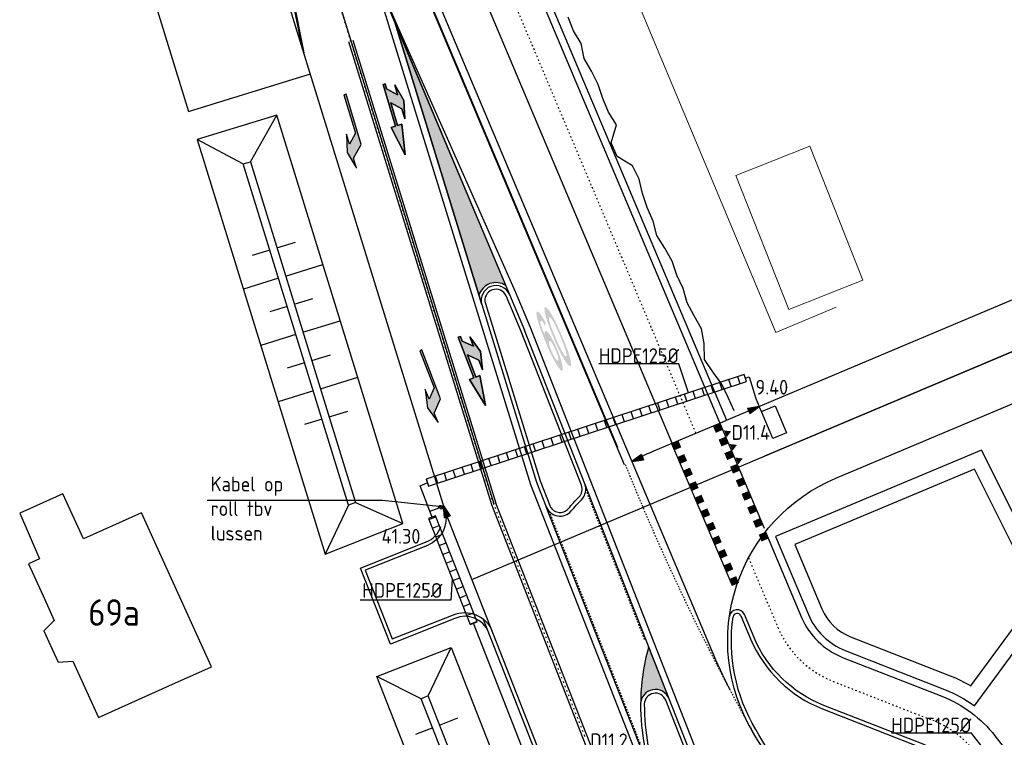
# Model space of a CAD drawing. Header units: millimetres. Extents: x 147130 to 147617, y 458821 to 459251.
# Tile 7 of 14: x 147389 to 147456, y 459088 to 459137. Entities that reach past the tile are written whole.
import ezdxf
from ezdxf.enums import TextEntityAlignment as Align

# ---------------------------------------------------------------- set-up
doc = ezdxf.new("R2010")
doc.units = ezdxf.units.MM
doc.header["$LTSCALE"] = 0.25
for name, pattern in [('LIJN1-1', [2, 1, -1]), ('LIJN1-3', [4, 1, -3]), ('VW-30-270_STREEP', [3, 0.3, -2.7])]:
    doc.linetypes.add(name, pattern=pattern)
for name, color, linetype in [('BUIS', 1, 'Continuous'), ('GEBOUWEN', 3, 'Continuous'), ('HUISNUMMER', 7, 'Continuous'), ('KABEL', 3, 'Continuous'), ('LUS-T-CODE', 1, 'Continuous'), ('LUSSEN', 7, 'Continuous'), ('MAAT-T-CODE', 7, 'Continuous'), ('MAATVOERING', 7, 'Continuous'), ('MARKERING', 9, 'Continuous'), ('ONDERGROND', 7, 'Continuous'), ('oude_MAAT-T-CODE', 252, 'Continuous'), ('UITSLIJPER', 1, 'Continuous')]:
    doc.layers.add(name, color=color, linetype=linetype)
doc.styles.add('I020-1', font='ISO', dxfattribs={"height": 2})
doc.styles.add('I035-0', font='ISOCP.shx', dxfattribs={"height": 1.75})
doc.styles.add('ISO', font='isocp.shx')
doc.styles.add('N2370000$0$ISO', font='ISO')

# ---------------------------------------------------------------- blocks, each defined once
blk = doc.blocks.new('V_TAND')
at = {"layer": 'MARKERING'}
for points in [[(0, 0), (0.499995, 0), (0.2499975, -0.4330083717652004)], [(1, 0), (1.499999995, 0), (1.2499999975, -0.4330126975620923)], [(2, 0), (2.499999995, 0), (2.2499999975, -0.4330126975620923)]]:
    blk.add_solid(points, dxfattribs=at)
blk = doc.blocks.new('V_BLOKJE')
at = {"layer": 'MARKERING'}
for points in [[(1, 0), (1.5, 0), (1, -0.5), (1.5, -0.5)], [(2, 0), (2.5, 0), (2, -0.5), (2.5, -0.5)], [(3, 0), (3.5, 0), (3, -0.5), (3.5, -0.5)]]:
    blk.add_solid(points, dxfattribs=at)
blk = doc.blocks.new('V_P2')
for p, q in [((0, 0), (0.78, 0.194253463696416)), ((0, 0), (0.78, 0.145690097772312)), ((0, 0), (0.78, 0.09712673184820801)), ((0.78, 0.06038644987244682), (0, 0)), ((0, 0), (0.78, 0.04856336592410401)), ((0.78, 0.03715476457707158), (0, 0)), ((0, 0), (0.78, 0)), ((0.78, -0.194253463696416), (0, 0)), ((0, 0), (0.78, -0.09712673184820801)), ((0, 0), (0.78, -0.145690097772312)), ((0, 0), (0.78, -0.04856336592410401)), ((0, 0), (0.78, 0)), ((0.78, -0.194253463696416), (0.78, 0.194253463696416))]:
    blk.add_line(p, q)
for points in [[(0.78, 0.1811180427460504), (0, 0)], [(0, 0), (0.78, 0.1711504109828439)], [(0.78, 0.1591668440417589), (0, 0)], [(0.78, 0.1346546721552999), (0, 0)], [(0, 0), (0.78, 0.1206343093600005)], [(0.78, 0.1095937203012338), (0, 0)], [(0.78, 0.08489862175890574), (0, 0)], [(0, 0), (0.78, 0.07338237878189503)], [(0, 0), (0.78, 0.02613044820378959)], [(0.78, 0.01191088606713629), (0, 0)], [(0.78, -0.1811180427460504), (0, 0)], [(0, 0), (0.78, -0.1711504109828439)], [(0.78, -0.1591668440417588), (0, 0)], [(0.78, -0.1346546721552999), (0, 0)], [(0, 0), (0.78, -0.1206343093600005)], [(0.78, -0.1095937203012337), (0, 0)], [(0, 0), (0.78, -0.07338237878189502)], [(0.78, -0.03715476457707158), (0, 0)], [(0, 0), (0.78, -0.02613044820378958)], [(0.78, -0.06038644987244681), (0, 0)], [(0.78, -0.08489862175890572), (0, 0)], [(0.78, -0.01191088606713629), (0, 0)]]:
    blk.add_lwpolyline(points)
at = {"layer": 'oude_MAAT-T-CODE', "style": 'I020-1'}
blk.add_attdef('MAAT', text='', height=1, dxfattribs=at).set_placement((1.5, 0), align=Align.MIDDLE)

msp = doc.modelspace()

# ---------------------------------------------------------------- hatches: boundary and pattern name
at = {"layer": 'BUIS'}
h = msp.add_hatch(dxfattribs=at)
h.set_pattern_fill('LINE', color=256, scale=0.2, angle=108.1971107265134, style=0)
h.set_pattern_definition([(108.1971107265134, (150763.7240062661, -23062.13707704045), (-0.603242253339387, -0.1983022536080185), [])])
h.paths.add_polyline_path([(147417.2150475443, 459105.4332833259), (147438.7982168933, 459112.5282623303), (147438.6420716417, 459113.0032556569), (147417.0589022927, 459105.9082766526)])
h = msp.add_hatch(dxfattribs=at)
h.set_pattern_fill('LINE', color=256, scale=0.2, angle=201.410867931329, style=0)
h.set_pattern_definition([(201.410867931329, (628642.1898826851, 489468.3807989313), (0.2318088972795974, -0.5911764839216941), [])])
h.paths.add_polyline_path([(147420.518376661, 459096.2241027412), (147417.6998582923, 459103.4121002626), (147417.2343656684, 459103.229571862), (147420.0528840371, 459096.0415743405)])
at = {"layer": 'ONDERGROND'}
h = msp.add_hatch(color=256, dxfattribs=at)
h.dxf.hatch_style = 1
h.paths.add_polyline_path([(147414.932443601, 459136.9129921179), (147420.6492212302, 459118.388500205, -0.504998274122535), (147422.4641057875, 459119.0492743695)])
for points in [[(147415.414055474, 459131.0413607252), (147415.6129600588, 459130.3702147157), (147415.5596147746, 459131.6059955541), (147414.9310014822, 459132.6712867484), (147415.1299060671, 459132.0001407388), (147414.3841484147, 459132.4049191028), (147414.2846961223, 459132.7404921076), (147414.1408791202, 459132.6978696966), (147414.9791198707, 459129.8694686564), (147414.6914858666, 459129.7842238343), (147415.6335346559, 459127.925280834), (147415.4105708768, 459129.9973358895), (147415.1229368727, 459129.9120910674), (147414.6682978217, 459131.4461390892)], [(147411.6339314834, 459132.0288629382), (147411.4902275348, 459131.9858609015), (147412.2642641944, 459129.3991898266), (147411.8614565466, 459128.6523658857), (147411.6607803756, 459129.3229843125), (147411.7173887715, 459128.0873486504), (147412.3488129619, 459127.0237211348), (147412.1481367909, 459127.6943395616), (147412.6516463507, 459128.6278694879)], [(147420.6431865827, 459113.9896634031), (147420.8927747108, 459113.3356712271), (147420.7451917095, 459114.5637670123), (147420.0370439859, 459115.5779301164), (147420.286632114, 459114.9239379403), (147419.5121347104, 459115.2705699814), (147419.3873406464, 459115.5975660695), (147419.2471994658, 459115.5440828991), (147420.2990351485, 459112.7879730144), (147420.0187527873, 459112.6810066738), (147421.1000423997, 459110.8994517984), (147420.7194586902, 459112.9484225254), (147420.4391763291, 459112.8414561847), (147419.8686891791, 459114.3362954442)], [(147416.7763049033, 459114.6805004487), (147416.6363054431, 459114.6266473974), (147417.605660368, 459112.1066571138), (147417.2610747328, 459111.3312470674), (147417.009760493, 459111.9845778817), (147417.1605859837, 459110.7568760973), (147417.8714093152, 459109.7445865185), (147417.6200950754, 459110.3979173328), (147418.0508271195, 459111.3671798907)]]:
    msp.add_hatch(color=256, dxfattribs=at).paths.add_polyline_path(points)
h = msp.add_hatch(color=256, dxfattribs=at)
edge = h.paths.add_edge_path(flags=16)
edge.add_arc((147425.4392025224, 459115.253578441), 0.04092986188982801, 77.40245029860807, 147.8223771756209, ccw=False)
edge.add_arc((147425.426076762, 459115.1872966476), 0.1084912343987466, 47.60921691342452, 78.27196424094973, ccw=False)
edge.add_arc((147425.039069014, 459114.7812893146), 0.6693773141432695, 28.787786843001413, 46.57290244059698, ccw=False)
edge.add_arc((147422.1271539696, 459113.072804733), 4.045273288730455, 15.754597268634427, 30.134165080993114, ccw=False)
edge.add_arc((147425.5983086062, 459114.0558829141), 0.4376102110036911, 360.45176873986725, 375.2744107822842, ccw=False)
edge.add_arc((147425.5708318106, 459114.0557732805), 0.4650870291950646, 348.50157498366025, 360.4385847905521, ccw=False)
edge.add_arc((147425.9916613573, 459113.9766017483), 0.03745597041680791, 242.9416057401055, 338.8092191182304, ccw=False)
edge.add_arc((147426.0856632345, 459114.1447658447), 0.2300878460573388, 218.6810164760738, 241.1446093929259, ccw=False)
edge.add_arc((147427.3817653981, 459115.1447226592), 1.867062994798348, 212.5221771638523, 217.7775541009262, ccw=False)
edge.add_arc((147429.3197470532, 459116.1962622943), 4.06943524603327, 197.3913716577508, 210.3355361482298, ccw=False)
edge.add_arc((147426.158150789, 459115.2475416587), 0.7698217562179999, 181.9858137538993, 200.3431037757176, ccw=False)
edge.add_arc((147425.4681738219, 459115.2274381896), 0.079654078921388, 142.9997711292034, 184.7329813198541, ccw=False)
edge = h.paths.add_edge_path()
edge.add_arc((147424.6195578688, 459117.2262747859), 0.05648276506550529, 70.048122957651, 155.6741151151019, ccw=False)
edge.add_arc((147424.5270139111, 459117.0460245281), 0.2587510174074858, 41.82088222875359, 64.39631983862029, ccw=False)
edge.add_arc((147423.3818206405, 459115.9545410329), 1.840666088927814, 28.657534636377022, 43.37091997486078, ccw=False)
edge.add_arc((147420.7429807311, 459114.223734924), 4.992729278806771, 27.387648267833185, 31.56525223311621, ccw=False)
edge.add_line((147425.17609782, 459116.5204322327), (147425.1353840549, 459116.3064879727))
edge.add_line((147425.1353840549, 459116.3064879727), (147425.0542338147, 459116.455581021))
edge.add_arc((147424.2580118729, 459116.0440631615), 0.8962791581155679, 27.33164494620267, 39.65890657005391)
edge.add_arc((147424.8608702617, 459116.5490961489), 0.1099186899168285, 37.54751744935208, 83.97201123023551)
edge.add_arc((147424.8683413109, 459116.6265298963), 0.03213619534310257, 82.72047486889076, 146.6024731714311)
edge.add_arc((147424.9354078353, 459116.5759336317), 0.1161007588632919, 143.9736745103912, 191.0506925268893)
edge.add_arc((147426.1215982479, 459116.7205883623), 1.310808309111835, 187.3154802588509, 200.6919909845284)
edge.add_arc((147434.2381901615, 459119.5124214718), 9.893622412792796, 199.208076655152, 201.8051902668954)
edge.add_arc((147425.5096850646, 459115.9997862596), 0.4852234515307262, 199.5500065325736, 211.3914502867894)
edge.add_line((147425.0954844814, 459115.7470419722), (147425.1011347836, 459115.8679019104))
edge.add_arc((147425.2538478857, 459115.8572253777), 0.1530858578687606, 142.8825323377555, 176.000824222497, ccw=False)
edge.add_arc((147425.1825942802, 459115.9015209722), 0.06996046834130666, 87.68957620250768, 136.5827817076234, ccw=False)
edge.add_arc((147425.1292604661, 459115.7584540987), 0.2202492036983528, 56.39631563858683, 75.22893738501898, ccw=False)
edge.add_arc((147425.1133858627, 459115.7175335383), 0.2632858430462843, 34.668283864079, 58.447925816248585, ccw=False)
edge.add_arc((147424.1056877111, 459114.8327192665), 1.602845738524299, 29.412334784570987, 40.20040074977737, ccw=False)
edge.add_arc((147414.074895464, 459108.9742663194), 13.21897468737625, 28.02557313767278, 30.180887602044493, ccw=False)
edge.add_arc((147418.6166687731, 459111.6250940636), 7.966908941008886, 20.407686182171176, 26.544178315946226, ccw=False)
edge.add_arc((147420.1725245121, 459112.2070544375), 6.305778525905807, 373.8101268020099, 380.381242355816, ccw=False)
edge.add_arc((147424.0401485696, 459113.2259732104), 2.307689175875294, 364.2771588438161, 372.1652210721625, ccw=False)
edge.add_arc((147426.0129662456, 459113.4046095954), 0.328509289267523, 338.7173895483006, 358.8616844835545, ccw=False)
edge.add_arc((147426.2784646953, 459113.311659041), 0.04837336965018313, 240.1022114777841, 327.08198114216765, ccw=False)
edge.add_arc((147426.3316179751, 459113.4483661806), 0.1946359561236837, 220.4608320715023, 246.6109265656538, ccw=False)
edge.add_arc((147428.2004970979, 459115.0967517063), 2.686574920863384, 209.2778670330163, 221.3439117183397, ccw=False)
edge.add_arc((147432.0957617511, 459117.5266140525), 7.275727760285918, 205.6872469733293, 210.967327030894, ccw=False)
edge.add_arc((147444.0261054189, 459123.0166638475), 20.40797380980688, 203.2165263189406, 205.0588512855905, ccw=False)
edge.add_arc((147447.1109324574, 459124.1999026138), 23.70978669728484, 201.8714529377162, 202.9056643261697, ccw=False)
edge.add_arc((147437.3717532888, 459120.6216070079), 13.34214886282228, 200.2754533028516, 203.1914585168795, ccw=False)
edge.add_arc((147432.5348420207, 459118.8433282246), 8.188715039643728, 196.262401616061, 200.3318563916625, ccw=False)
edge.add_arc((147426.8686680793, 459117.3164346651), 2.324810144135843, 184.2289253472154, 199.2442548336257, ccw=False)
edge.add_arc((147424.9216865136, 459117.1351860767), 0.3716285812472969, 162.078461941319, 178.4868762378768, ccw=False)
edge = h.paths.add_edge_path()
edge.add_arc((147425.2721192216, 459117.4774905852), 0.1784233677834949, 162.0755055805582, 178.4968965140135)
edge.add_arc((147427.0505516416, 459117.5446135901), 1.957790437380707, 181.8277307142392, 197.4491272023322)
edge.add_arc((147443.567031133, 459122.3953212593), 19.17152520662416, 196.4774382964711, 197.9591929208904)
edge.add_arc((147442.0792526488, 459122.4520219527), 17.78111228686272, 199.6114187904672, 203.5306987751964)
edge.add_arc((147437.3063972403, 459120.1072775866), 12.4714129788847, 202.4084845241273, 207.2063639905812)
edge.add_arc((147436.7455271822, 459120.3576504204), 12.09655553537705, 209.4762368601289, 211.962992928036)
edge.add_arc((147428.1203633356, 459114.9405589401), 1.911631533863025, 211.0670221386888, 224.4281265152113)
edge.add_arc((147426.8879169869, 459113.78285144), 0.2240022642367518, 233.6704402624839, 248.3238922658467)
edge.add_arc((147426.8261925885, 459113.6232542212), 0.05291608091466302, 246.6030601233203, 330.7814978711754)
edge.add_arc((147426.7267005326, 459113.6730553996), 0.1641385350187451, 332.5625646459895, 355.2035385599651)
edge.add_arc((147425.1746640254, 459113.6671699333), 1.715618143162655, 359.7381969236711, 374.6884824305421)
edge.add_arc((147421.055616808, 459112.6920746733), 5.948159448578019, 373.7135074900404, 378.7581537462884)
edge.add_arc((147410.4636775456, 459108.8091803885), 17.22826452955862, 379.6579791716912, 383.1297801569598)
edge.add_arc((147408.8112732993, 459108.2002543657), 18.98724878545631, 382.8608802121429, 386.5320590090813)
edge.add_arc((147416.2188714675, 459111.80851861), 10.74828189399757, 26.96227451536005, 29.60443006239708)
edge.add_arc((147423.8014311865, 459116.1083761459), 2.031418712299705, 29.8107023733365, 44.94730313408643)
edge.add_arc((147425.1347812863, 459117.4368579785), 0.1492267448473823, 45.60435820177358, 65.26786480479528)
edge.add_arc((147425.1666114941, 459117.5124906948), 0.06727004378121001, 62.93994926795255, 162.7823632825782)
edge = h.paths.add_edge_path(flags=16)
edge.add_arc((147425.4403920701, 459116.8623722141), 0.04701295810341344, 58.49882517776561, 168.8143431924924)
edge.add_arc((147426.5840182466, 459116.9342334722), 1.19139924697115, 183.018697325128, 194.7758543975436)
edge.add_arc((147434.252401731, 459119.2398624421), 9.198291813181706, 196.4806764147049, 199.2897544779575)
edge.add_arc((147473.9270068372, 459134.9712814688), 51.87162793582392, 201.2141931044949, 201.9447429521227)
edge.add_arc((147442.0775541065, 459122.4807767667), 17.66482757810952, 202.9730784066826, 205.205005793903)
edge.add_arc((147433.8099481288, 459118.6952817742), 8.572831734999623, 205.8449661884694, 208.8219908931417)
edge.add_arc((147428.0530499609, 459115.4783853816), 1.978723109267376, 207.5753432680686, 217.5477194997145)
edge.add_arc((147426.5914037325, 459114.3724031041), 0.1465122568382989, 222.9860684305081, 248.3820106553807)
edge.add_arc((147426.5508505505, 459114.2649969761), 0.03177556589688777, 245.0091306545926, 338.8956996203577)
edge.add_arc((147426.467800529, 459114.3115136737), 0.1267246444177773, 332.7835017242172, 363.3506618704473)
edge.add_arc((147425.4897629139, 459114.2503416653), 1.10667252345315, 363.5528003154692, 381.4694851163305)
edge.add_arc((147420.8085033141, 459112.8942066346), 5.97653091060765, 377.1385433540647, 381.4047068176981)
edge.add_arc((147414.4498782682, 459110.5516891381), 12.75224929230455, 380.7772176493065, 383.8685615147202)
edge.add_arc((147412.7826374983, 459110.0543125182), 14.47982781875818, 22.99882067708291, 25.61628569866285)
edge.add_arc((147422.008697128, 459114.4704240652), 4.251335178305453, 25.70743408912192, 31.79671829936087)
edge.add_arc((147425.0270386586, 459116.3839872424), 0.6786628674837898, 28.75639059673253, 49.8143377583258)
h = msp.add_hatch(color=256, dxfattribs=at)
h.dxf.hatch_style = 1
h.paths.add_polyline_path([(147432.1615816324, 459094.5452344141, 0.06590765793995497), (147431.6192239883, 459090.6454109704, -0.8259000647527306), (147433.5501890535, 459091.0039033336)])

# ---------------------------------------------------------------- linework, layer by layer
at = {"layer": 'BUIS'}
for points in [[(147434.8708478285, 459111.7635510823), (147434.2214674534, 459113.7389884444), (147428.7892155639, 459113.7389884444)], [(147417.9371512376, 459104.0501248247), (147414.1091421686, 459104.4509791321), (147402.1977618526, 459104.4687455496)], [(147418.8403572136, 459099.1338514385), (147418.7454009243, 459097.6889099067), (147412.5852297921, 459097.6889099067)], [(147455.8216132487, 459086.4160108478), (147454.0619725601, 459088.6698880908), (147448.6297206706, 459088.6698880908)]]:
    msp.add_lwpolyline(points, dxfattribs=at)
at = {"layer": 'BUIS', "elevation": 13.76610408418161, "flags": 128}
msp.add_lwpolyline([(147417.2150475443, 459105.4332833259), (147438.7982168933, 459112.5282623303), (147438.6420716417, 459113.0032556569), (147417.0589022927, 459105.9082766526)], close=True, dxfattribs=at)
at = {"layer": 'BUIS', "flags": 128}
msp.add_lwpolyline([(147420.518376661, 459096.2241027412), (147417.6998582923, 459103.4121002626), (147417.2343656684, 459103.229571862), (147420.0528840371, 459096.0415743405)], close=True, dxfattribs=at)
at = {"layer": 'GEBOUWEN', "linetype": 'Continuous', "lineweight": 0}
msp.add_lwpolyline([(147446.704, 459119.423), (147441.676, 459117.432), (147438.079, 459126.518), (147443.107, 459128.508), (147446.704, 459119.423)], dxfattribs=at)
at = {"layer": 'GEBOUWEN'}
for points in [[(147392.418, 459104.922), (147390.15, 459103.899)], [(147393.811, 459101.858), (147392.418, 459104.922)], [(147390.15, 459103.899), (147389.488, 459103.6)], [(147389.488, 459103.6), (147390.839, 459100.508)], [(147397.754, 459103.636), (147393.811, 459101.858)], [(147402.502, 459093.184), (147397.754, 459103.636)], [(147390.839, 459100.508), (147390.089, 459100.172)], [(147390.089, 459100.172), (147391.188, 459097.734)], [(147391.188, 459097.734), (147391.825, 459096.322)], [(147391.825, 459096.322), (147391.131, 459095.609)], [(147391.131, 459095.609), (147391.695, 459094.376)], [(147391.695, 459094.376), (147392.095, 459093.502)], [(147392.095, 459093.502), (147392.422, 459093.519)], [(147392.422, 459093.519), (147393.089, 459093.553)], [(147393.089, 459093.553), (147394.831, 459089.726)], [(147399.605, 459091.878), (147402.502, 459093.184)], [(147394.831, 459089.726), (147399.605, 459091.878)]]:
    msp.add_lwpolyline(points, dxfattribs=at)
at = {"layer": 'KABEL'}
for p, q in [((147416.651147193, 459105.4558067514, 13.7661040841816), (147417.1440459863, 459105.6637089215, 13.7661040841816)), ((147417.3244847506, 459103.7281300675), (147416.651147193, 459105.4558067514))]:
    msp.add_line(p, q, dxfattribs=at)
for points in [[(147438.7201442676, 459112.7657589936), (147438.9861919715, 459112.8513770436), (147439.4251857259, 459111.3797993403), (147439.6712195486, 459110.8441104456)], [(147417.3244847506, 459103.7281300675), (147417.8938568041, 459103.9513891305)], [(147417.4810862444, 459103.3263156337), (147417.3244847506, 459103.7281300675)], [(147424.9502656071, 459084.1615937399), (147420.2847732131, 459096.1325024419)]]:
    msp.add_lwpolyline(points, dxfattribs=at)
msp.add_lwpolyline([(147417.8938568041, 459103.9513891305), (147417.9371512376, 459104.0501248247, -0.7652135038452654), (147418.207861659, 459104.0095495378, -0.8143169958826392), (147417.9872308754, 459103.9365176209, -0.8254872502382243), (147418.1252915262, 459104.0562098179, -0.8682666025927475), (147418.0657365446, 459103.9534228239, -2.39420929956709)], format="xyb", dxfattribs=at)
at = {"layer": 'LUSSEN'}
msp.add_lwpolyline([(147440.595238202, 459108.6584000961), (147439.8161841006, 459110.5004301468), (147440.7371991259, 459110.8899571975), (147441.5162532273, 459109.047927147), (147440.595238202, 459108.6584000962)], dxfattribs=at)
at = {"layer": 'ONDERGROND', "linetype": 'VW-30-270_STREEP', "ltscale": 0.25}
for p, q in [((147435.3704854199, 459109.0297706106), (147402.0665091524, 459188.0207292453)), ((147438.9375892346, 459100.5692562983), (147440.9268640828, 459095.8510621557)), ((147444.6833118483, 459092.1889684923), (147451.424471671, 459089.5466236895))]:
    msp.add_line(p, q, dxfattribs=at)
at = {"layer": 'ONDERGROND'}
for p, q in [((147430.5199014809, 459106.8922270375), (147397.1092942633, 459186.1357437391)), ((147430.081474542, 459108.0607911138), (147397.1560592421, 459186.1535261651)), ((147402.1730033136, 459167.17603821, 14.45462169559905), (147422.7218070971, 459118.4380542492, 14.45462169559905)), ((147405.56881301, 459150.7768967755), (147408.7692774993, 459134.8413602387)), ((147410.8141254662, 459139.3449656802), (147421.6511790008, 459104.2288699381)), ((147427.0573569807, 459136.3319790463), (147426.6966225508, 459137.2651342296)), ((147414.932443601, 459136.9129921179), (147420.8448249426, 459117.7546712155)), ((147420.8448249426, 459117.7546712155), (147414.932443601, 459136.9129921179)), ((147414.932443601, 459136.9129921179), (147422.7218070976, 459118.4380542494)), ((147427.5873267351, 459135.4701764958), (147427.0573569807, 459136.3319790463)), ((147411.8087385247, 459135.613373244), (147421.5078490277, 459104.1846373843)), ((147412.0953984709, 459135.7018383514), (147421.7945089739, 459104.2731024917)), ((147427.7812508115, 459134.4666910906), (147427.5873267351, 459135.4701764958)), ((147428.2904394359, 459133.5961268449), (147427.7812508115, 459134.4666910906)), ((147428.7387740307, 459132.6999054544), (147428.2904394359, 459133.5961268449)), ((147501.8612987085, 459133.5513337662), (147440.0293511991, 459107.4678862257)), ((147414.1408791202, 459132.6978696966), (147414.2846961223, 459132.7404921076)), ((147414.2846961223, 459132.7404921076), (147414.1408791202, 459132.6978696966)), ((147414.9791198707, 459129.8694686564), (147414.1408791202, 459132.6978696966)), ((147414.1408791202, 459132.6978696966), (147414.9791198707, 459129.8694686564)), ((147414.2846961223, 459132.7404921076), (147414.3841484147, 459132.4049191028)), ((147414.3841484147, 459132.4049191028), (147414.2846961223, 459132.7404921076)), ((147415.1299060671, 459132.0001407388), (147414.9310014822, 459132.6712867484)), ((147414.9310014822, 459132.6712867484), (147415.5596147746, 459131.6059955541)), ((147415.5596147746, 459131.6059955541), (147414.9310014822, 459132.6712867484)), ((147414.9310014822, 459132.6712867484), (147415.1299060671, 459132.0001407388)), ((147429.0495963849, 459131.7457064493), (147428.7387740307, 459132.6999054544)), ((147411.6339314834, 459132.0288629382), (147411.4902275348, 459131.9858609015)), ((147411.4902275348, 459131.9858609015), (147412.2642641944, 459129.3991898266)), ((147412.6516463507, 459128.6278694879), (147411.6339314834, 459132.0288629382)), ((147411.6339314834, 459132.0288629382), (147411.6339314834, 459132.0288629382)), ((147414.3841484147, 459132.4049191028), (147415.1299060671, 459132.0001407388)), ((147415.1299060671, 459132.0001407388), (147414.3841484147, 459132.4049191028)), ((147415.414055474, 459131.0413607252), (147414.6682978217, 459131.4461390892)), ((147414.6682978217, 459131.4461390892), (147415.1229368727, 459129.9120910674)), ((147415.1229368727, 459129.9120910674), (147414.6682978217, 459131.4461390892)), ((147414.6682978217, 459131.4461390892), (147415.414055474, 459131.0413607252)), ((147415.5596147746, 459131.6059955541), (147415.6129600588, 459130.3702147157)), ((147415.6129600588, 459130.3702147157), (147415.5596147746, 459131.6059955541)), ((147429.4306535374, 459130.8211196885), (147429.0495963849, 459131.7457064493)), ((147415.6129600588, 459130.3702147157), (147415.414055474, 459131.0413607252)), ((147415.414055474, 459131.0413607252), (147415.6129600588, 459130.3702147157)), ((147415.414055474, 459131.0413607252), (147415.414055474, 459131.0413607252)), ((147429.9746524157, 459129.965232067), (147429.4306535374, 459130.8211196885)), ((147414.6914858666, 459129.7842238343), (147414.9791198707, 459129.8694686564)), ((147414.9791198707, 459129.8694686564), (147414.6914858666, 459129.7842238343)), ((147415.6335346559, 459127.925280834), (147414.6914858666, 459129.7842238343)), ((147414.6914858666, 459129.7842238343), (147415.6335346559, 459127.925280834)), ((147415.1229368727, 459129.9120910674), (147415.4105708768, 459129.9973358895)), ((147415.4105708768, 459129.9973358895), (147415.1229368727, 459129.9120910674)), ((147415.4105708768, 459129.9973358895), (147415.6335346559, 459127.925280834)), ((147415.6335346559, 459127.925280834), (147415.4105708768, 459129.9973358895)), ((147429.6164591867, 459128.7289641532), (147429.9746524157, 459129.965232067)), ((147411.8614565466, 459128.6523658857), (147411.6607803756, 459129.3229843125)), ((147411.6607803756, 459129.3229843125), (147411.7173887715, 459128.0873486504)), ((147412.2642641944, 459129.3991898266), (147411.8614565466, 459128.6523658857)), ((147412.1481367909, 459127.6943395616), (147412.6516463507, 459128.6278694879)), ((147430.0163404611, 459127.8123139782), (147429.6164591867, 459128.7289641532)), ((147411.7173887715, 459128.0873486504), (147412.3488129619, 459127.0237211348)), ((147431.0741500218, 459127.1730581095), (147430.0163404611, 459127.8123139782)), ((147412.3488129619, 459127.0237211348), (147412.1481367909, 459127.6943395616)), ((147431.5085301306, 459126.2709532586), (147431.0741500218, 459127.1730581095)), ((147431.7474854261, 459125.2864538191), (147431.5085301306, 459126.2709532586)), ((147432.0631949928, 459124.3343153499), (147431.7474854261, 459125.2864538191)), ((147432.4604627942, 459123.416563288), (147432.0631949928, 459124.3343153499)), ((147432.7101672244, 459122.4365958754), (147432.4604627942, 459123.416563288)), ((147433.2649465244, 459121.5852534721), (147432.7101672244, 459122.4365958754)), ((147433.7474756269, 459120.7034490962), (147433.2649465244, 459121.5852534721)), ((147434.0674954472, 459119.753127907), (147433.7474756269, 459120.7034490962)), ((147434.4955219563, 459118.8483442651), (147434.0674954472, 459119.753127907)), ((147434.7689729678, 459117.8783888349), (147434.4955219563, 459118.8483442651)), ((147435.2590264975, 459116.9997568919), (147434.7689729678, 459117.8783888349)), ((147435.7500640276, 459116.1215398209), (147435.2590264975, 459116.9997568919)), ((147435.9392931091, 459115.1160749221), (147435.7500640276, 459116.1215398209)), ((147419.2471994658, 459115.5440828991), (147419.3873406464, 459115.5975660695)), ((147419.3873406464, 459115.5975660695), (147419.2471994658, 459115.5440828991)), ((147420.2990351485, 459112.7879730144), (147419.2471994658, 459115.5440828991)), ((147419.2471994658, 459115.5440828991), (147420.2990351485, 459112.7879730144)), ((147419.3873406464, 459115.5975660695), (147419.5121347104, 459115.2705699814)), ((147419.5121347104, 459115.2705699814), (147419.3873406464, 459115.5975660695)), ((147419.5121347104, 459115.2705699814), (147420.286632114, 459114.9239379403)), ((147420.286632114, 459114.9239379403), (147419.5121347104, 459115.2705699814)), ((147420.286632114, 459114.9239379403), (147420.0370439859, 459115.5779301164)), ((147420.0370439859, 459115.5779301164), (147420.7451917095, 459114.5637670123)), ((147420.7451917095, 459114.5637670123), (147420.0370439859, 459115.5779301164)), ((147420.0370439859, 459115.5779301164), (147420.286632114, 459114.9239379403)), ((147435.9420284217, 459114.0319809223), (147435.9392931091, 459115.1160749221)), ((147416.7763049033, 459114.6805004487), (147416.6363054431, 459114.6266473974)), ((147416.6363054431, 459114.6266473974), (147417.605660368, 459112.1066571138)), ((147418.0508271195, 459111.3671798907), (147416.7763049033, 459114.6805004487)), ((147416.7763049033, 459114.6805004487), (147416.7763049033, 459114.6805004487)), ((147420.7451917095, 459114.5637670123), (147420.8927747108, 459113.3356712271)), ((147420.8927747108, 459113.3356712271), (147420.7451917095, 459114.5637670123)), ((147420.6431865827, 459113.9896634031), (147419.8686891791, 459114.3362954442)), ((147419.8686891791, 459114.3362954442), (147420.4391763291, 459112.8414561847)), ((147420.4391763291, 459112.8414561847), (147419.8686891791, 459114.3362954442)), ((147419.8686891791, 459114.3362954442), (147420.6431865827, 459113.9896634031)), ((147420.8927747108, 459113.3356712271), (147420.6431865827, 459113.9896634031)), ((147420.6431865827, 459113.9896634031), (147420.8927747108, 459113.3356712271)), ((147420.6431865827, 459113.9896634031), (147420.6431865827, 459113.9896634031)), ((147436.5261315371, 459113.1930019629), (147435.9420284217, 459114.0319809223)), ((147437.1217190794, 459112.3588650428), (147436.5261315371, 459113.1930019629)), ((147420.0187527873, 459112.6810066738), (147420.2990351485, 459112.7879730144)), ((147420.2990351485, 459112.7879730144), (147420.0187527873, 459112.6810066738)), ((147421.1000423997, 459110.8994517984), (147420.0187527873, 459112.6810066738)), ((147420.0187527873, 459112.6810066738), (147421.1000423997, 459110.8994517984)), ((147420.4391763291, 459112.8414561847), (147420.7194586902, 459112.9484225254)), ((147420.7194586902, 459112.9484225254), (147420.4391763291, 459112.8414561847)), ((147420.7194586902, 459112.9484225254), (147421.1000423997, 459110.8994517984)), ((147421.1000423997, 459110.8994517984), (147420.7194586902, 459112.9484225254)), ((147417.2610747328, 459111.3312470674), (147417.009760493, 459111.9845778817)), ((147417.009760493, 459111.9845778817), (147417.1605859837, 459110.7568760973)), ((147417.605660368, 459112.1066571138), (147417.2610747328, 459111.3312470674)), ((147437.5679987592, 459111.4617772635), (147437.1217190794, 459112.3588650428)), ((147417.6200950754, 459110.3979173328), (147418.0508271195, 459111.3671798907)), ((147437.9612566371, 459110.5423345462), (147437.5679987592, 459111.4617772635)), ((147417.1605859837, 459110.7568760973), (147417.8714093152, 459109.7445865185)), ((147417.8714093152, 459109.7445865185), (147417.6200950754, 459110.3979173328)), ((147436.983021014, 459109.7096448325), (147439.9902787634, 459102.5769824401)), ((147433.7229620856, 459108.3351392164), (147437.8250764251, 459098.7034199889)), ((147431.0266981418, 459107.1059023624), (147436.4192260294, 459094.3158178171)), ((147433.5501890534, 459091.0039033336), (147427.8326365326, 459105.5852357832)), ((147434.7987722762, 459070.2879899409), (147421.5115310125, 459104.1741119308)), ((147435.0495364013, 459070.4702700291), (147421.7908269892, 459104.2836279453)), ((147432.6541022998, 459085.0711949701), (147425.2174203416, 459104.0367806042)), ((147433.5501832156, 459091.0039182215), (147432.1615816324, 459094.5452344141))]:
    msp.add_line(p, q, dxfattribs=at)
at = {"layer": 'ONDERGROND', "linetype": 'Continuous'}
msp.add_line((147405.0350788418, 459153.1805019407), (147408.5747284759, 459135.5561176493), dxfattribs=at)
at = {"layer": 'ONDERGROND', "linetype": 'LIJN1-3', "ltscale": 0.3}
for p, q in [((147421.6511790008, 459104.2288699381), (147410.8141254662, 459139.3449656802)), ((147427.8356762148, 459088.4567000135), (147421.6511790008, 459104.2288699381))]:
    msp.add_line(p, q, dxfattribs=at)
at = {"layer": 'ONDERGROND', "linetype": 'LIJN1-1', "ltscale": 0.3}
for p, q in [((147431.8890314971, 459095.0348628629), (147427.9015208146, 459105.2041125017)), ((147432.1771459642, 459086.4930142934), (147425.425952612, 459103.7104153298))]:
    msp.add_line(p, q, dxfattribs=at)
at = {"layer": 'ONDERGROND'}
for points in [[(147403.7032544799, 459188.6431031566), (147436.9828127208, 459109.7101388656)], [(147404.1699515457, 459188.8205651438), (147437.4424004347, 459109.9039932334)], [(147433.7579495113, 459108.3498971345), (147400.4297356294, 459187.3983446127)], [(147406.2602846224, 459142.9714330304), (147397.99492284, 459140.4206890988), (147400.9437597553, 459130.8653575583), (147409.2091215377, 459133.41610149)], [(147413.1754770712, 459141.0801936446), (147424.1389087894, 459105.5545854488), (147424.7984763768, 459103.8725065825), (147442.982196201, 459057.4990167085)], [(147423.1364591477, 459118.6128789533), (147413.1754770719, 459141.0801936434)], [(147405.1373358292, 459127.4501094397), (147406.9322894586, 459130.6203841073)], [(147404.6661070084, 459127.2814828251), (147401.5335271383, 459128.9542912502)], [(147405.1373358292, 459127.4501094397), (147412.2738917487, 459104.3250062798), (147411.8074225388, 459104.1409567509), (147404.6595692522, 459127.3026675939), (147405.1373358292, 459127.4501094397)], [(147406.941900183, 459121.602386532), (147408.2080184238, 459121.9931187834)], [(147406.4642808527, 459121.4549901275), (147405.2698275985, 459121.0863741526)], [(147407.5316908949, 459119.691375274), (147410.0638830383, 459120.4728528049)], [(147407.0539979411, 459119.5439561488), (147404.665121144, 459118.8067585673)], [(147446.6130438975, 459058.9227248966), (147424.1540482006, 459116.1993448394), (147423.1364591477, 459118.6128789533)], [(147408.1214717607, 459117.7802652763), (147409.3875623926, 459118.1709890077)], [(147407.6437788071, 459117.6328461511), (147406.4493623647, 459117.2642415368)], [(147408.705613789, 459115.8875578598), (147411.2434178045, 459116.6507201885)], [(147408.2334958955, 459115.7218121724), (147405.8446559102, 459114.9846259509)], [(147408.8232767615, 459113.8107021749), (147407.6288971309, 459113.4421089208)], [(147409.3010433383, 459113.9581440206), (147410.5671063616, 459114.3488592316)], [(147409.8907972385, 459112.0471214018), (147412.4229525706, 459112.8285875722)], [(147409.4130306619, 459111.8996795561), (147407.0241906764, 459111.1624933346)], [(147410.4805596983, 459110.1360057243), (147411.7466503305, 459110.5267294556)], [(147410.0028299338, 459109.988575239), (147408.8084318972, 459109.6199763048)], [(147411.8074225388, 459104.1409567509), (147410.2144466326, 459100.8248740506)], [(147412.2738917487, 459104.3250062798), (147415.4855487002, 459102.9046337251)], [(147432.2262900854, 459067.6717874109), (147420.9639255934, 459096.3939163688)], [(147421.3463433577, 459073.0931438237), (147413.729186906, 459092.5189890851), (147418.7565144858, 459094.4902773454), (147427.8547278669, 459071.2873293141)], [(147417.2020334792, 459091.1954194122), (147418.7565144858, 459094.4902773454)], [(147416.7365401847, 459091.0128927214), (147413.729186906, 459092.5189890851)], [(147417.2020334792, 459091.1954194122), (147416.7365401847, 459091.0128927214)], [(147424.0841900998, 459072.2743632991), (147416.7365401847, 459091.0128927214)], [(147424.644103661, 459072.2160923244), (147417.2020334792, 459091.1954194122)], [(147417.9758127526, 459089.2218582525), (147419.2094058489, 459089.7055680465)], [(147417.5104629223, 459089.0393878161), (147416.3466938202, 459088.5830570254)]]:
    msp.add_lwpolyline(points, dxfattribs=at)
for points in [[(147397.6237936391, 459186.3313825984), (147405.1655762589, 459168.4437280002), (147431.0266981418, 459107.1059023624, -0.02658882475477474), (147432.4605786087, 459107.8026578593), (147433.7579495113, 459108.3498971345), (147436.983021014, 459109.7096448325), (147437.4424004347, 459109.9039932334), (147502.2158497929, 459137.2254722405, 0.4129284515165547), (147508.6513798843, 459152.8881585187), (147504.3758255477, 459163.1912713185)], [(147405.0464823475, 459032.0562983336), (147424.443662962, 459041.9744561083, 0.07416883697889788), (147432.5770399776, 459052.5506142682, 0.2304001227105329), (147433.2841767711, 459065.6587165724), (147418.4242913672, 459103.5555139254), (147399.1855575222, 459165.8961877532), (147391.5443711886, 459184.0196766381, 0.3957389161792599)], [(147420.1741305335, 459099.0929424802), (147532.6249947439, 459146.5247830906, 0.1092907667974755), (147536.1488010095, 459149.0238729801), (147545.4686590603, 459159.3089616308)], [(147549.1962413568, 459149.4830235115), (147524.6832752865, 459129.0918096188), (147523.5775027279, 459128.0760670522), (147511.6895062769, 459116.6570264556), (147499.6006419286, 459105.4291123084), (147491.8086870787, 459098.4005571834), (147482.0626940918, 459089.7931559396), (147474.8273499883, 459083.6528983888), (147467.8781494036, 459077.9254461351, -0.3775470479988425), (147448.1068745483, 459078.0599576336, -0.0778742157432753), (147439.2139012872, 459088.785615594, -0.4551344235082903), (147444.8622760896, 459105.9791324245), (147533.8438880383, 459143.5116286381, 0.08030883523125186), (147536.5490936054, 459145.2055136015), (147538.4184025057, 459145.2341093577)], [(147440.0911868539, 459102.3376470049), (147442.5393998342, 459096.5309360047, 0.2022487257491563), (147445.3219537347, 459093.8182740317), (147452.0631135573, 459091.1759292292, -0.1343898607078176), (147455.6610773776, 459088.4929167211), (147457.3062130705, 459086.3857059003, 0.4142135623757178), (147460.1134356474, 459086.0400161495), (147460.845570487, 459086.611606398), (147516.6230764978, 459130.1580636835, 0.3380643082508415), (147517.8518573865, 459134.8542143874), (147517.5591836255, 459135.5540790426, 0.414698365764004), (147516.2492693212, 459136.090208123)], [(147422.7218070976, 459118.4380542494, 0.951367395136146), (147420.8448249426, 459117.7546712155), (147424.5639629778, 459105.7032767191), (147425.2174203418, 459104.0367806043, 0.5655031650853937), (147426.9072698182, 459103.7505835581, -0.01738394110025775), (147427.6134351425, 459104.5177851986, 0.2963583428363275), (147427.8326365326, 459105.5852357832), (147423.7371834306, 459116.0297682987)], [(147440.7720763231, 459102.0097058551), (147443.0001243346, 459096.7251856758, 0.2022487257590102), (147445.504422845, 459094.2837899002), (147452.2455826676, 459091.6414450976, -0.06465788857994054), (147454.2768024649, 459090.5246465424), (147459.7163163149, 459097.9493333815), (147454.7499061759, 459107.8821536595), (147440.7720763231, 459102.0097058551)], [(147418.3419765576, 459103.8222446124, -0.385461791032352), (147417.1520737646, 459101.4155434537), (147412.9253216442, 459099.733939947), (147414.7604378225, 459095.082881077), (147418.912072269, 459096.6956570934, -0.4142281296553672), (147421.5320707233, 459095.6298212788)], [(147448.9639726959, 459077.3518394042), (147450.2920067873, 459078.3722578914), (147454.2017250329, 459081.4246421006, 0.414213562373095), (147454.5474147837, 459084.2318646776), (147452.902279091, 459086.3390754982, 0.1343898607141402), (147450.7858297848, 459087.91731815), (147444.0446699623, 459090.5596629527, -0.2022487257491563), (147439.3143283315, 459095.1711883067), (147438.6568102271, 459096.7307003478, 0.7611655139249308), (147437.6436392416, 459096.5988348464, -0.02926352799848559)], [(147438.4264479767, 459096.6335755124), (147439.0839660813, 459095.0740634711, 0.2022487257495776), (147443.9534354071, 459090.3269050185), (147450.6945952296, 459087.6845602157, -0.1343898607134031), (147452.7052220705, 459086.1852296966), (147454.1965119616, 459084.2750758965), (147448.9145541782, 459080.1513607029), (147447.4251763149, 459079.0145205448, -0.07145379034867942), (147439.428736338, 459088.9134666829, -0.1708847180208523), (147437.8912271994, 459096.5641887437, -0.1708847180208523)], [(147438.4264479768, 459096.6335755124, 0.7611655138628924), (147437.8911878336, 459096.5639107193, 0.7611655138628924)], [(147431.6189661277, 459090.6454109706, 0.0953163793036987), (147432.6543467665, 459085.0705714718), (147437.4844469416, 459072.7524867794, 0.4951021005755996), (147439.0140559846, 459072.3165088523), (147439.8447612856, 459072.9373071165, 0.3377012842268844), (147440.1771314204, 459074.1033765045), (147433.5501890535, 459091.0039033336, 0.8259000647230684), (147431.6192239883, 459090.6454109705)], [(147431.8688969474, 459090.6332572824, 0.09513607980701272), (147432.8870934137, 459085.1618348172), (147437.7171935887, 459072.843750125, 0.4951021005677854), (147438.8644003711, 459072.5167666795), (147439.695105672, 459073.1375649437, 0.3377012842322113), (147439.9443840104, 459074.0121151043), (147433.3174424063, 459090.9126399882, 0.8259000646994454), (147431.8692186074, 459090.6437707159, 0.8259000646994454)]]:
    msp.add_lwpolyline(points, format="xyb", dxfattribs=at)
at = {"layer": 'ONDERGROND', "linetype": 'Continuous', "lineweight": 0}
msp.add_lwpolyline([(147444.8890299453, 459117.5820799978), (147440.793, 459115.864), (147421.958, 459160.95)], dxfattribs=at)
at = {"layer": 'ONDERGROND'}
msp.add_lwpolyline([(147406.9322894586, 459130.6203841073), (147401.5335271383, 459128.9542912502), (147410.2144466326, 459100.8248740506), (147415.4855487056, 459102.9046337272)], close=True, dxfattribs=at)
for points in [[(147422.4914448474, 459118.3409294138, 0.951367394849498), (147421.0837082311, 459117.8283921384), (147424.8001041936, 459105.7858829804), (147425.450166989, 459104.1280439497, 0.5655031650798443), (147426.7175540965, 459103.9133961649, -0.01738394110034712), (147427.4354888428, 459104.6933844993, 0.2963583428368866), (147427.5998898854, 459105.4939724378), (147423.5045755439, 459115.9381510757)], [(147442.0825173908, 459101.4755875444), (147443.9215733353, 459097.1136850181, 0.2022487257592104), (147445.8693610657, 459095.2148216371), (147452.6105208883, 459092.5724768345, -0.03955750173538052), (147454.0312531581, 459091.8815526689), (147458.5489489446, 459098.0480001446), (147454.2741460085, 459106.5976060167)]]:
    msp.add_lwpolyline(points, format="xyb", close=True, dxfattribs=at)
at = {"layer": 'ONDERGROND', "elevation": 14.45462169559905}
msp.add_lwpolyline([(147422.7218070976, 459118.4380542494), (147423.7371834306, 459116.0297682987)], dxfattribs=at)
at = {"layer": 'ONDERGROND', "flags": 128}
msp.add_lwpolyline([(147421.3005181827, 459095.5355126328, 0.4141863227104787), (147419.0066224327, 459096.4642066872), (147414.6369077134, 459094.714809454), (147412.6008920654, 459099.8750433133), (147417.0606240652, 459101.6482169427, 0.2193261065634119), (147418.0712170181, 459102.7019769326, 0.2193261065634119)], format="xyb", dxfattribs=at)
at = {"layer": 'ONDERGROND'}
for centre, radius, start, end in [((147421.8003580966, 459118.0495549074), 1.200000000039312, 56.41846607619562, 163.5932533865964), ((147446.6189011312, 459090.5469956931), 14.99999999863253, 164.5409702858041, 179.6240786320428), ((147446.6189011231, 459090.5469956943), 14.99999999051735, 164.5409702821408, 179.624078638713), ((147477.8842102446, 459111.7988119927), 45.00000001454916, 202.8611562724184, 206.5945647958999), ((147432.6192024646, 459090.638849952), 1.000000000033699, 21.41086793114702, 179.6240786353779)]:
    msp.add_arc(centre, radius, start, end, dxfattribs=at)
at = {"layer": 'ONDERGROND', "linetype": 'LIJN1-1', "ltscale": 0.3}
msp.add_arc((147579.4063477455, 459166.7973762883), 160.4361457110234, 201.9173223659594, 209.0942727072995, dxfattribs=at)
at = {"layer": 'ONDERGROND', "linetype": 'VW-30-270_STREEP', "ltscale": 0.25}
for centre, radius, start, end in [((147447.1466448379, 459098.473432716), 6.749999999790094, 202.8611562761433, 248.5962192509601), ((147448.9611386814, 459083.2621594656), 6.749999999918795, 37.97977003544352, 68.59621925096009)]:
    msp.add_arc(centre, radius, start, end, dxfattribs=at)
at = {"layer": 'UITSLIJPER', "flags": 128}
msp.add_lwpolyline([(147439.8161841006, 459110.5004301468), (147439.6712195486, 459110.8441104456)], dxfattribs=at)

# ---------------------------------------------------------------- block references
at = {"layer": 'MAATVOERING'}
ref = msp.add_blockref('V_P2', (147439.6712195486, 459110.8441104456), dxfattribs=dict(at, rotation=202.8700457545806))
ref.add_attrib('MAAT', '9.40', dxfattribs={"layer": 'MAAT-T-CODE', "height": 1, "style": 'I020-1'}).set_placement((147440.5208588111, 459112.1526021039), align=Align.MIDDLE)
at = {"layer": 'MAATVOERING', "xscale": -1, "rotation": 202.8700457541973}
msp.add_blockref('V_P2', (147431.0266981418, 459107.1059023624), dxfattribs=at)
at = {"layer": 'MAATVOERING'}
ref = msp.add_blockref('V_P2', (147418.2539954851, 459104.0904708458), dxfattribs=dict(at, rotation=288.7112052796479))
ref.add_attrib('MAAT', '41.30', dxfattribs={"layer": 'MAAT-T-CODE', "height": 1, "style": 'I020-1'}).set_placement((147415.3601313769, 459102.0363879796), align=Align.MIDDLE)
at = {"layer": 'ONDERGROND'}
for name, p, rotation in [('V_BLOKJE', (147437.8813667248, 459106.2883763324), 112.8611562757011), ('V_TAND', (147438.2418409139, 459106.9150171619), 112.8611562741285), ('V_BLOKJE', (147435.0943987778, 459105.1150209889), 113.0689792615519), ('V_BLOKJE', (147439.0468647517, 459103.5240293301), 112.8611562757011), ('V_BLOKJE', (147436.2699159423, 459102.3549196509), 113.0689792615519), ('V_BLOKJE', (147440.2123627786, 459100.7596823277), 112.8611562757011), ('V_BLOKJE', (147437.4454331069, 459099.5948183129), 113.0689792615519), ('V_BLOKJE', (147438.2291112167, 459097.7547507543), 113.0689792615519)]:
    msp.add_blockref(name, p, dxfattribs=dict(at, rotation=rotation))

# ---------------------------------------------------------------- texts
at = {"layer": 'BUIS', "char_height": 1, "width": 5.144999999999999, "attachment_point": 1, "style": 'I035-0'}
for s, insert in [('HDPE125%%C', (147428.7892155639, 459114.7882437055)), ('Kabel op roll tbv lussen', (147402.447406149, 459106.0806118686)), ('HDPE125%%C', (147412.7341248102, 459098.8580768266)), ('HDPE125%%C', (147448.6297206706, 459089.7191433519))]:
    msp.add_mtext(s, dxfattribs=dict(at, insert=insert))
at = {"layer": 'HUISNUMMER', "style": 'N2370000$0$ISO'}
msp.add_text('69a', height=1.8, dxfattribs=at).set_placement((147394.138, 459095.963))
at = {"layer": 'LUS-T-CODE', "style": 'ISO'}
for s, p in [('D11.4', (147439.0923377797, 459109.07920448)), ('D11.2', (147429.471981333, 459088.1555080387))]:
    msp.add_text(s, height=1, dxfattribs=at).set_placement(p, align=Align.MIDDLE)

doc.saveas('drawing.dxf')
